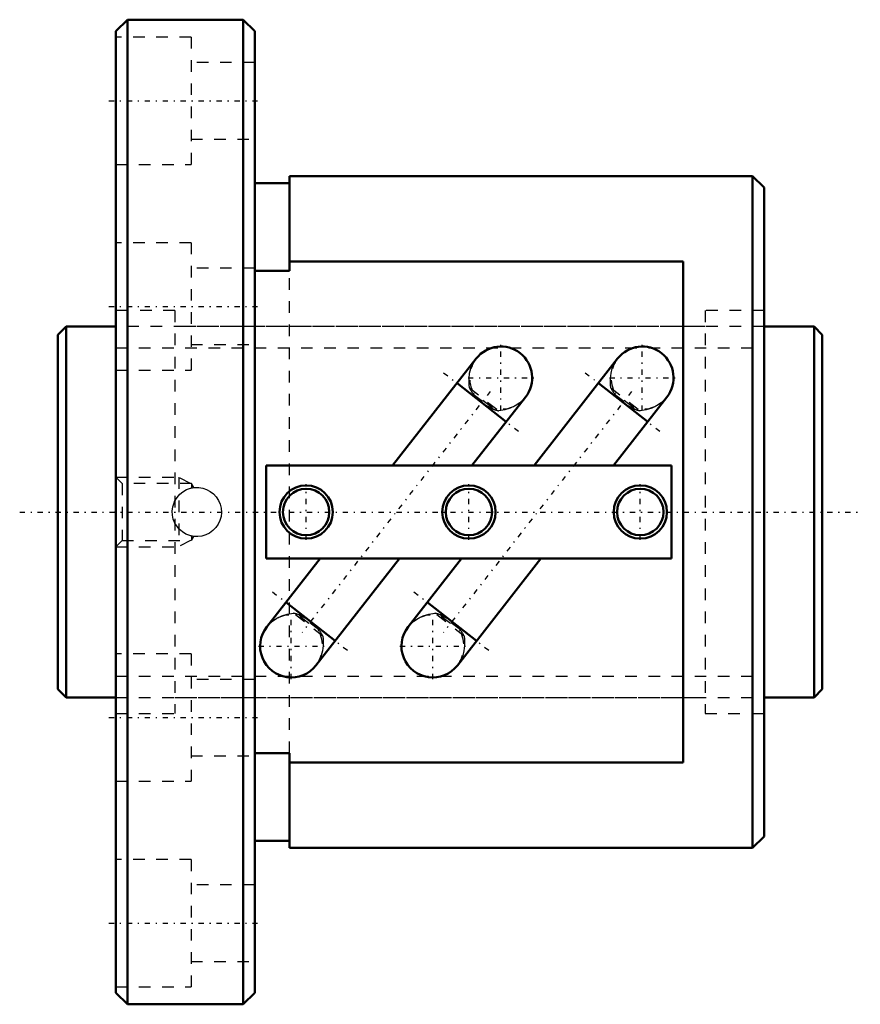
# Model space of a CAD drawing. Header units: millimetres. Extents: x -3.3 to 69.3, y -42.5 to 42.5.
import ezdxf

# ---------------------------------------------------------------- set-up
doc = ezdxf.new("R2010")
doc.units = ezdxf.units.MM
doc.linetypes.add('Center', pattern=[1.5, 0.45, -0.5, 0.05, -0.5])
doc.linetypes.add('Dashed', pattern=[2, 1, -1])
for name, color, linetype, lineweight in [('2d ConnectionPoints', 7, 'Continuous', 50), ('AM_0', 7, 'Continuous', 50), ('AM_5', 3, 'Continuous', 25), ('AM_7', 7, 'Center', 25), ('AM_9', 6, 'Dashed', 25)]:
    doc.layers.add(name, color=color, linetype=linetype, lineweight=lineweight)

# ---------------------------------------------------------------- blocks, each defined once
blk = doc.blocks.new('1_BIF3205V_5RR_Nut_0_in_BIF3205V_5RRG0_66LC0_000_0')
at = {"layer": 'AM_0'}
for p, q in [((6, 42.5), (5, 41.5)), ((16, 42.5), (6, 42.5)), ((6, 42.5), (6, -42.5)), ((17, 41.5), (16, 42.5)), ((16, 42.5), (16, -42.5)), ((5, 41.5), (5, -41.5)), ((17, 41.5), (17, -41.5)), ((20, 29), (20, 20.807)), ((60, 29), (20, 29)), ((61, 28), (60, 29)), ((60, 29), (60, -29)), ((20, 28.4), (17, 28.4)), ((61, 28), (61, -28)), ((54, 21.618), (20, 21.618)), ((54, -21.618), (54, 21.618)), ((20, 20.807), (17, 20.807)), ((36.133, 13.246), (28.909, 4)), ((48.343, 13.246), (41.119, 4)), ((38.726, 7.794), (34.47, 11.118)), ((50.936, 7.794), (46.68, 11.118)), ((35.761, 4), (40.388, 9.921)), ((47.971, 4), (52.598, 9.921)), ((53, 4), (18, 4)), ((18, 4), (18, -4)), ((53, -4), (53, 4)), ((18, -4), (53, -4)), ((22.659, -4), (18.032, -9.921)), ((22.287, -13.246), (29.511, -4)), ((34.869, -4), (30.242, -9.921)), ((34.497, -13.246), (41.721, -4)), ((19.694, -7.794), (23.95, -11.118)), ((31.904, -7.794), (36.16, -11.118)), ((17, -20.807), (20, -20.807)), ((20, -20.807), (20, -29)), ((20, -21.618), (54, -21.618)), ((60, -29), (61, -28)), ((17, -28.4), (20, -28.4)), ((20, -29), (60, -29)), ((5, -41.5), (6, -42.5)), ((16, -42.5), (17, -41.5)), ((6, -42.5), (16, -42.5))]:
    blk.add_line(p, q, dxfattribs=at)
for centre, radius in [((21.44, 0), 2.3), ((21.44, 0), 2), ((35.5, 0), 2.3), ((35.5, 0), 2), ((50.3, 0), 2.3), ((50.3, 0), 2)]:
    blk.add_circle(centre, radius, dxfattribs=at)
for centre, start, end in [((38.26, 11.584), 322, 142), ((50.47, 11.584), 322, 142), ((20.16, -11.584), 142, 322), ((32.37, -11.584), 142, 322)]:
    blk.add_arc(centre, 2.7, start, end, dxfattribs=at)
at = {"layer": 'AM_5', "linetype": 'Dashed'}
for p, q in [((5, 3), (10.44, 3)), ((11.44, 2.458), (10.44, 3)), ((10.44, 3), (10.44, -3)), ((11.44, -2.459), (10.44, -3)), ((5, -3), (10.44, -3))]:
    blk.add_line(p, q, dxfattribs=at)
at = {"layer": 'AM_7'}
for p, q in [((4.4, 35.5), (17.6, 35.5)), ((4.4, 17.75), (17.6, 17.75)), ((38.26, 8.749), (38.26, 14.419)), ((50.47, 8.749), (50.47, 14.419)), ((33.313, 12.022), (39.881, 6.891)), ((45.523, 12.022), (52.091, 6.891)), ((35.425, 11.584), (41.095, 11.584)), ((47.635, 11.584), (53.305, 11.584)), ((37.337, 10.402), (21.083, -10.402)), ((49.547, 10.402), (33.293, -10.402)), ((21.44, -2.415), (21.44, 2.415)), ((35.5, -2.415), (35.5, 2.415)), ((50.3, -2.415), (50.3, 2.415)), ((18.539, -6.891), (25.107, -12.022)), ((30.749, -6.891), (37.317, -12.022)), ((20.16, -14.419), (20.16, -8.749)), ((32.37, -14.419), (32.37, -8.749)), ((17.325, -11.584), (22.995, -11.584)), ((29.535, -11.584), (35.205, -11.584)), ((4.4, -17.75), (17.6, -17.75)), ((4.4, -35.5), (17.6, -35.5))]:
    blk.add_line(p, q, dxfattribs=at)
at = {"layer": 'AM_9'}
for p, q in [((11.5, 41), (5, 41)), ((11.5, 41), (11.5, 30)), ((17, 38.8), (11.5, 38.8)), ((11.5, 32.2), (17, 32.2)), ((5, 30), (11.5, 30)), ((11.5, 23.25), (5, 23.25)), ((11.5, 23.25), (11.5, 12.25)), ((17, 21.05), (11.5, 21.05)), ((20, -20.807), (20, 20.807)), ((10.1, 17.4), (5, 17.4)), ((10.1, 17.4), (10.1, -17.4)), ((61, 17.4), (55.9, 17.4)), ((55.9, 17.4), (55.9, -17.4)), ((55.9, 16), (10.1, 16)), ((11.5, 14.45), (17, 14.45)), ((5, 12.25), (11.5, 12.25)), ((35.538, 10.721), (38.081, 8.734)), ((35.917, 10.242), (35.794, 10.084)), ((37.525, 8.986), (35.917, 10.242)), ((47.748, 10.721), (50.291, 8.734)), ((48.127, 10.242), (48.004, 10.084)), ((49.735, 8.986), (48.127, 10.242)), ((35.873, 10.185), (37.481, 8.93)), ((40.431, 9.98), (40.354, 9.878)), ((48.083, 10.185), (49.691, 8.93)), ((52.641, 9.98), (52.564, 9.878)), ((37.525, 8.986), (37.402, 8.828)), ((49.735, 8.986), (49.612, 8.828)), ((5.541, 2.458), (5, 3)), ((11.55, 2.458), (5.541, 2.458)), ((5.541, 2.458), (5.541, -2.459)), ((11.489, 2.062), (11.55, 2.077)), ((11.55, 2.458), (11.55, 2.077)), ((11.749, 2.114), (11.55, 2.458)), ((10.081, 0.911), (10.144, 1.035)), ((10.12, -0.991), (10.07, -0.888)), ((5, -3), (5.541, -2.459)), ((5.541, -2.459), (11.55, -2.459)), ((11.55, -2.077), (11.463, -2.056)), ((11.55, -2.077), (11.55, -2.459)), ((11.55, -2.459), (11.749, -2.114)), ((22.882, -10.721), (20.339, -8.734)), ((20.895, -8.986), (21.018, -8.828)), ((20.895, -8.986), (22.503, -10.242)), ((22.547, -10.185), (20.939, -8.93)), ((35.092, -10.721), (32.549, -8.734)), ((33.105, -8.986), (33.228, -8.828)), ((33.105, -8.986), (34.713, -10.242)), ((34.757, -10.185), (33.149, -8.93)), ((17.989, -9.98), (18.066, -9.878)), ((22.503, -10.242), (22.626, -10.084)), ((30.199, -9.98), (30.276, -9.878)), ((34.713, -10.242), (34.836, -10.084)), ((11.5, -12.25), (5, -12.25)), ((11.5, -12.25), (11.5, -23.25)), ((17, -14.45), (11.5, -14.45)), ((10.1, -16), (55.9, -16)), ((5, -17.4), (10.1, -17.4)), ((55.9, -17.4), (61, -17.4)), ((11.5, -21.05), (17, -21.05)), ((5, -23.25), (11.5, -23.25)), ((11.5, -30), (5, -30)), ((11.5, -30), (11.5, -41)), ((17, -32.2), (11.5, -32.2)), ((11.5, -38.8), (17, -38.8)), ((5, -41), (11.5, -41))]:
    blk.add_line(p, q, dxfattribs=at)
for points in [[(35.538, 10.721), (35.522, 10.964), (35.514, 11.091), (35.509, 11.531), (35.559, 11.975), (35.67, 12.402), (35.85, 12.817), (36.097, 13.201)], [(36.097, 13.201), (36.114, 13.222), (36.321, 13.458)], [(47.748, 10.721), (47.732, 10.964), (47.724, 11.091), (47.719, 11.531), (47.769, 11.975), (47.88, 12.402), (48.06, 12.817), (48.307, 13.201)], [(48.307, 13.201), (48.324, 13.222), (48.531, 13.458)], [(40.354, 9.878), (40.228, 9.731), (39.893, 9.42), (39.501, 9.161), (39.071, 8.966), (38.606, 8.832), (38.241, 8.763), (38.081, 8.734)], [(52.564, 9.878), (52.438, 9.731), (52.103, 9.42), (51.711, 9.161), (51.281, 8.966), (50.816, 8.832), (50.451, 8.763), (50.291, 8.734)], [(10.1, 0.951), (10.287, 1.257), (10.523, 1.527), (10.801, 1.754), (11.112, 1.931), (11.45, 2.052), (11.803, 2.116), (12.159, 2.119), (12.511, 2.062), (12.847, 1.949), (13.159, 1.781), (13.44, 1.562), (13.681, 1.299), (13.876, 0.998), (14.017, 0.668), (14.1, 0.319), (14.124, -0.038), (14.088, -0.391), (13.994, -0.734), (13.844, -1.056), (13.643, -1.348), (13.393, -1.604), (13.105, -1.815), (12.783, -1.975), (12.439, -2.079), (12.085, -2.123), (11.728, -2.107), (11.381, -2.033), (11.052, -1.901), (10.748, -1.717), (10.479, -1.484), (10.1, -0.951)], [(11.55, 2.077), (11.707, 2.104), (11.751, 2.11)], [(10.1, -0.951), (9.969, -0.626), (9.893, -0.273), (9.877, 0.078), (9.921, 0.437), (10.1, 0.951)], [(18.066, -9.878), (18.192, -9.731), (18.527, -9.42), (18.919, -9.161), (19.349, -8.966), (19.814, -8.832), (20.179, -8.763), (20.339, -8.734)], [(30.276, -9.878), (30.402, -9.731), (30.737, -9.42), (31.129, -9.161), (31.559, -8.966), (32.024, -8.832), (32.389, -8.763), (32.549, -8.734)], [(22.882, -10.721), (22.898, -10.964), (22.906, -11.091), (22.911, -11.531), (22.861, -11.975), (22.75, -12.402), (22.57, -12.817), (22.323, -13.201)], [(35.092, -10.721), (35.108, -10.964), (35.116, -11.091), (35.121, -11.531), (35.071, -11.975), (34.96, -12.402), (34.78, -12.817), (34.533, -13.201)], [(22.323, -13.201), (22.306, -13.222), (22.099, -13.458)], [(34.533, -13.201), (34.516, -13.222), (34.309, -13.458)]]:
    blk.add_lwpolyline(points, dxfattribs=at)
for centre, start, end in [((38.26, 11.584), 142, 209.80839), ((50.47, 11.584), 142, 209.80839), ((38.26, 11.584), 232, 322), ((50.47, 11.584), 232, 322), ((20.16, -11.584), 52, 142), ((32.37, -11.584), 52, 142), ((20.16, -11.584), 322, 29.80839), ((32.37, -11.584), 322, 29.80839)]:
    blk.add_arc(centre, 2.7, start, end, dxfattribs=at)
for centre, major_axis, start_param, end_param in [((37.666, 10.824), (2.128, -1.662), 4.071846, 4.325072), ((49.876, 10.824), (2.128, -1.662), 4.071846, 4.325072), ((37.666, 10.824), (2.128, -1.662), 5.099706, 5.352932), ((49.876, 10.824), (2.128, -1.662), 5.099706, 5.352932), ((20.754, -10.824), (-2.128, 1.662), 5.099706, 5.352932), ((32.964, -10.824), (-2.128, 1.662), 5.099706, 5.352932), ((20.754, -10.824), (-2.128, 1.662), 4.071846, 4.325072), ((32.964, -10.824), (-2.128, 1.662), 4.071846, 4.325072)]:
    blk.add_ellipse(centre, major_axis=major_axis, ratio=0.642788, start_param=start_param, end_param=end_param, dxfattribs=at)
blk = doc.blocks.new('2_BIF3205V_5RR000_Shaft_0_in_BIF3205V_5RRG0_66LC0_000_0')
at = {"layer": 'AM_0'}
for p, q in [((0.7, 16), (0, 15.3)), ((0, 15.3), (0, -15.3)), ((5, 16), (0.7, 16)), ((0.7, 16), (0.7, -16)), ((65.3, 16), (61, 16)), ((66, 15.3), (65.3, 16)), ((65.3, 16), (65.3, -16)), ((66, 15.3), (66, -15.3)), ((0, -15.3), (0.7, -16)), ((65.3, -16), (66, -15.3)), ((0.7, -16), (5, -16)), ((61, -16), (65.3, -16))]:
    blk.add_line(p, q, dxfattribs=at)
at = {"layer": 'AM_5', "linetype": 'Dashed'}
for p, q in [((5, 14.1595), (61, 14.1595)), ((5, -14.1595), (61, -14.1595))]:
    blk.add_line(p, q, dxfattribs=at)
at = {"layer": 'AM_7'}
blk.add_line((-3.3, 0), (69.3, 0), dxfattribs=at)
at = {"layer": 'AM_9'}
for p, q in [((61, 16), (5, 16)), ((5, -16), (61, -16))]:
    blk.add_line(p, q, dxfattribs=at)

msp = doc.modelspace()

# ---------------------------------------------------------------- linework, layer by layer
at = {"layer": '2d ConnectionPoints'}
for p in [(0, 0), (5, 0)]:
    msp.add_point(p, dxfattribs=at)

# ---------------------------------------------------------------- block references
for name in ['1_BIF3205V_5RR_Nut_0_in_BIF3205V_5RRG0_66LC0_000_0', '2_BIF3205V_5RR000_Shaft_0_in_BIF3205V_5RRG0_66LC0_000_0']:
    msp.add_blockref(name, (0, 0))

doc.saveas('drawing.dxf')
